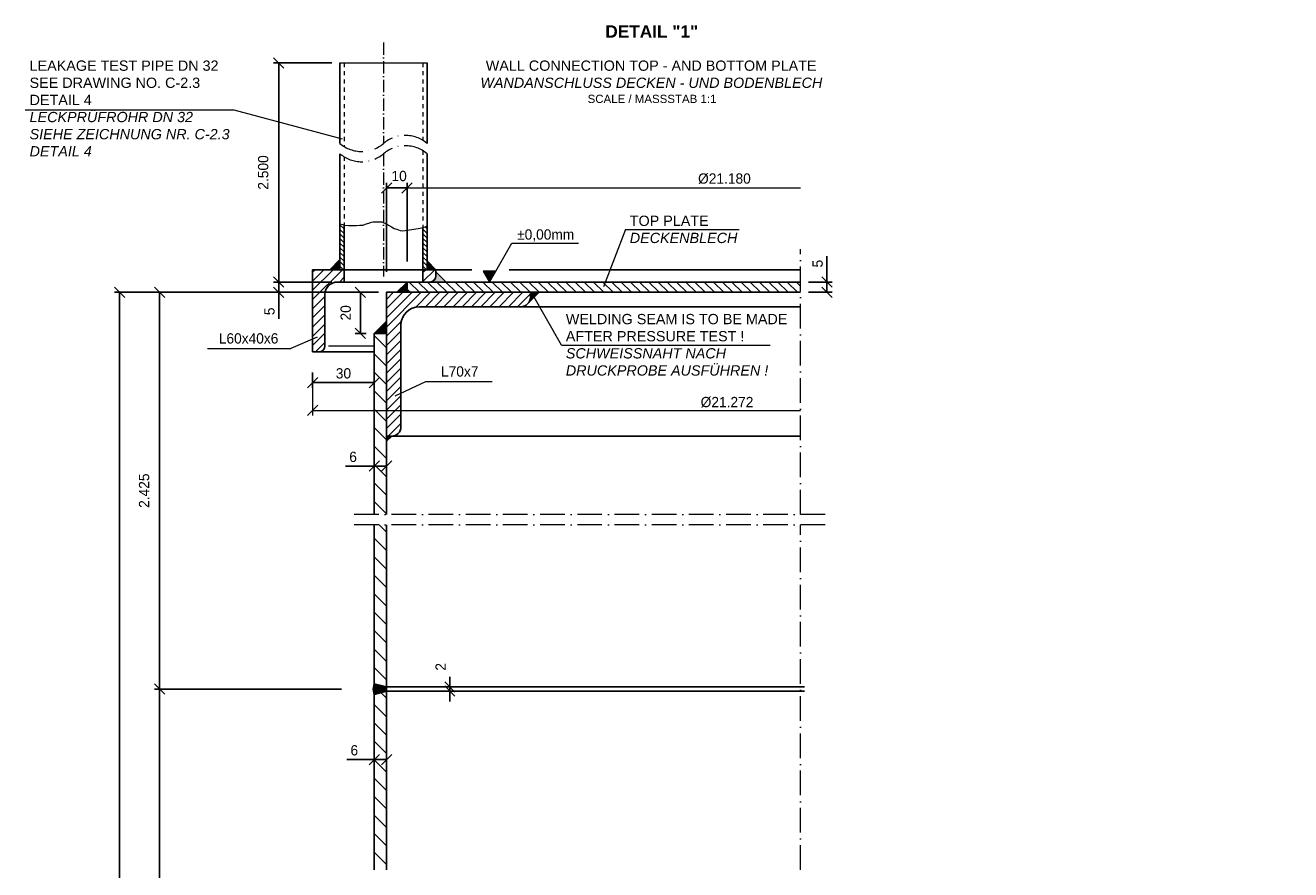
# Model space of a CAD drawing. Header units: millimetres. Extents: x -57642 to 5082813, y -177084 to 58112.
# Tile 6 of 256: x 76133 to 76749, y -174107 to -173696. Entities that reach past the tile are written whole.
import ezdxf

# ---------------------------------------------------------------- set-up
doc = ezdxf.new("R2010")
doc.units = ezdxf.units.MM
doc.linetypes.add('ACAD_ISO10W100', pattern=[18, 12, -3, 0, -3])
doc.linetypes.add('JIS_02_1.0', pattern=[2, 1, -1])
doc.layers.add('Bemaßung', color=7, linetype='Continuous', lineweight=9)
doc.layers.add('Beschriftung', color=7, linetype='Continuous', lineweight=9)
doc.styles.add('LBB3.5M1000', font='isocp.shx', dxfattribs={"height": 3.5})
doc.dimstyles.new('DIN', dxfattribs={"dimtxt": 2.5, "dimasz": 2.5, "dimexe": 1.25, "dimexo": 0.625, "dimtad": 1, "dimtih": 1, "dimdec": 4, "dimdsep": 46, "dimlunit": 6, "dimtxsty": 'Standard', "dimcen": 2.5, "dimadec": 0, "dimazin": 0, "dimtfac": 1, "dimtdec": 4, "dimtmove": 0, "dimatfit": 3, "dimfxl": 0, "dimtvp": 1, "dimtolj": 1, "dimtzin": 0, "dimarcsym": 0})
pattern_1 = [(45, (-2, 0), (-2.24506403, 2.24506403), [])]

# ---------------------------------------------------------------- blocks, each defined once
blk = doc.blocks.new('_Oblique')
at = {"color": 0, "linetype": 'ByBlock', "lineweight": -2}
blk.add_line((-0.5, -0.5), (0.5, 0.5), dxfattribs=at)
blk = doc.blocks.new('*D194')
at = {"layer": 'Bemaßung', "color": 0, "lineweight": -2, "transparency": 16777216}
for p, q in [((76340.07, -174017.92), (76340.07, -174012.92)), ((76335.83, -174017.92), (76337.57, -174017.92)), ((76335.83, -174019.92), (76337.57, -174019.92)), ((76340.07, -174017.92), (76340.07, -174019.92)), ((76340.07, -174019.92), (76340.07, -174024.92))]:
    blk.add_line(p, q, dxfattribs=at)
at = {"layer": 'DEFPOINTS', "color": 0, "transparency": 16777216}
for p in [(76340.07, -174019.92), (76345.83, -174017.92), (76345.83, -174019.92)]:
    blk.add_point(p, dxfattribs=at)
at = {"layer": 'Bemaßung', "color": 0, "lineweight": -2, "transparency": 16777216, "xscale": 5, "yscale": 5, "zscale": 5}
for p, rotation in [((76340.07, -174017.92), 270), ((76340.07, -174019.92), 90)]:
    blk.add_blockref('_Oblique', p, dxfattribs=dict(at, rotation=rotation))
at = {"layer": 'Bemaßung', "color": 0, "transparency": 16777216, "insert": (76335.57, -174008.11), "char_height": 5, "attachment_point": 5, "rotation": 90}
blk.add_mtext('\\A1;2', dxfattribs=at)
blk = doc.blocks.new('*D196')
at = {"layer": 'Bemaßung', "color": 0, "lineweight": -2, "transparency": 16777216}
for p, q in [((76303.26, -174043.25), (76303.26, -174050.75)), ((76309.26, -174043.25), (76309.26, -174050.75)), ((76289.88, -174053.25), (76303.26, -174053.25)), ((76303.26, -174053.25), (76309.26, -174053.25))]:
    blk.add_line(p, q, dxfattribs=at)
at = {"layer": 'DEFPOINTS', "color": 0, "transparency": 16777216}
for p in [(76303.26, -174053.25), (76309.26, -174053.25), (76309.26, -174053.25)]:
    blk.add_point(p, dxfattribs=at)
at = {"layer": 'Bemaßung', "color": 0, "lineweight": -2, "transparency": 16777216, "xscale": 5, "yscale": 5, "zscale": 5, "rotation": 180}
blk.add_blockref('_Oblique', (76303.26, -174053.25), dxfattribs=at)
at = {"layer": 'Bemaßung', "color": 0, "lineweight": -2, "transparency": 16777216, "xscale": 5, "yscale": 5, "zscale": 5}
blk.add_blockref('_Oblique', (76309.26, -174053.25), dxfattribs=at)
at = {"layer": 'Bemaßung', "color": 0, "transparency": 16777216, "insert": (76293.55, -174048.75), "char_height": 5, "attachment_point": 5}
blk.add_mtext('\\A1;6', dxfattribs=at)
blk = doc.blocks.new('*D197')
at = {"layer": 'Bemaßung', "color": 0, "lineweight": -2, "transparency": 16777216}
for p, q in [((76303.26, -173900.44), (76303.26, -173907.94)), ((76309.26, -173900.44), (76309.26, -173907.94)), ((76289.29, -173910.44), (76303.26, -173910.44)), ((76303.26, -173910.44), (76309.26, -173910.44))]:
    blk.add_line(p, q, dxfattribs=at)
at = {"layer": 'DEFPOINTS', "color": 0, "transparency": 16777216}
for p in [(76303.26, -173910.44), (76309.26, -173910.44), (76309.26, -173910.44)]:
    blk.add_point(p, dxfattribs=at)
at = {"layer": 'Bemaßung', "color": 0, "lineweight": -2, "transparency": 16777216, "xscale": 5, "yscale": 5, "zscale": 5, "rotation": 180}
blk.add_blockref('_Oblique', (76303.26, -173910.44), dxfattribs=at)
at = {"layer": 'Bemaßung', "color": 0, "lineweight": -2, "transparency": 16777216, "xscale": 5, "yscale": 5, "zscale": 5}
blk.add_blockref('_Oblique', (76309.26, -173910.44), dxfattribs=at)
at = {"layer": 'Bemaßung', "color": 0, "transparency": 16777216, "insert": (76292.96, -173905.94), "char_height": 5, "attachment_point": 5}
blk.add_mtext('\\A1;6', dxfattribs=at)
blk = doc.blocks.new('*D198')
at = {"layer": 'Bemaßung', "color": 0, "lineweight": -2, "transparency": 16777216}
for p, q in [((76273.26, -173864.85), (76273.26, -173872.32)), ((76303.26, -173864.85), (76303.26, -173872.32)), ((76273.26, -173869.82), (76303.26, -173869.82))]:
    blk.add_line(p, q, dxfattribs=at)
at = {"layer": 'DEFPOINTS', "color": 0, "transparency": 16777216}
for p in [(76273.26, -173854.85), (76303.26, -173854.85), (76303.26, -173869.82)]:
    blk.add_point(p, dxfattribs=at)
at = {"layer": 'Bemaßung', "color": 0, "lineweight": -2, "transparency": 16777216, "xscale": 5, "yscale": 5, "zscale": 5, "rotation": 180}
blk.add_blockref('_Oblique', (76273.26, -173869.82), dxfattribs=at)
at = {"layer": 'Bemaßung', "color": 0, "lineweight": -2, "transparency": 16777216, "xscale": 5, "yscale": 5, "zscale": 5}
blk.add_blockref('_Oblique', (76303.26, -173869.82), dxfattribs=at)
at = {"layer": 'Bemaßung', "color": 0, "transparency": 16777216, "insert": (76288.26, -173865.32), "char_height": 5, "attachment_point": 5}
blk.add_mtext('\\A1;30', dxfattribs=at)
blk = doc.blocks.new('*D199')
at = {"layer": 'Bemaßung', "color": 0, "lineweight": -2, "transparency": 16777216}
for p, q in [((76282.56, -173714.22), (76254.28, -173714.22)), ((76256.78, -173714.22), (76256.78, -173820.85)), ((76282.56, -173820.85), (76254.28, -173820.85))]:
    blk.add_line(p, q, dxfattribs=at)
at = {"layer": 'DEFPOINTS', "color": 0, "transparency": 16777216}
for p in [(76286.56, -173714.22), (76256.78, -173820.85), (76286.56, -173820.85)]:
    blk.add_point(p, dxfattribs=at)
at = {"layer": 'Bemaßung', "color": 0, "lineweight": -2, "transparency": 16777216, "xscale": 5, "yscale": 5, "zscale": 5}
for p, rotation in [((76256.78, -173714.22), 90), ((76256.78, -173820.85), 270)]:
    blk.add_blockref('_Oblique', p, dxfattribs=dict(at, rotation=rotation))
at = {"layer": 'Bemaßung', "color": 0, "transparency": 16777216, "insert": (76249.21, -173767.53), "char_height": 5, "attachment_point": 5, "rotation": 90}
blk.add_mtext('\\A1;2.500', dxfattribs=at)
blk = doc.blocks.new('*D200')
at = {"layer": 'Bemaßung', "color": 0, "lineweight": -2, "transparency": 16777216}
for p, q in [((76309.26, -173815.85), (76309.26, -173772.56)), ((76309.26, -173775.06), (76319.26, -173775.06)), ((76319.26, -173810.85), (76319.26, -173772.56))]:
    blk.add_line(p, q, dxfattribs=at)
at = {"layer": 'DEFPOINTS', "color": 0, "transparency": 16777216}
for p in [(76319.26, -173775.06), (76309.26, -173825.85), (76319.26, -173820.85)]:
    blk.add_point(p, dxfattribs=at)
at = {"layer": 'Bemaßung', "color": 0, "lineweight": -2, "transparency": 16777216, "xscale": 5, "yscale": 5, "zscale": 5, "rotation": 180}
blk.add_blockref('_Oblique', (76309.26, -173775.06), dxfattribs=at)
at = {"layer": 'Bemaßung', "color": 0, "lineweight": -2, "transparency": 16777216, "xscale": 5, "yscale": 5, "zscale": 5}
blk.add_blockref('_Oblique', (76319.26, -173775.06), dxfattribs=at)
at = {"layer": 'Bemaßung', "color": 0, "transparency": 16777216, "insert": (76315.37, -173769.27), "char_height": 5, "attachment_point": 5}
blk.add_mtext('\\A1;10', dxfattribs=at)
blk = doc.blocks.new('*D202')
at = {"layer": 'Bemaßung', "color": 0, "lineweight": -2, "transparency": 16777216}
for p, q in [((76285.26, -174018.92), (76196.27, -174018.92)), ((76198.77, -174018.92), (76198.77, -174220.92)), ((76287.26, -174220.92), (76196.27, -174220.92))]:
    blk.add_line(p, q, dxfattribs=at)
at = {"layer": 'DEFPOINTS', "color": 0, "transparency": 16777216}
for p in [(76309.26, -174018.92), (76198.77, -174220.92), (76311.26, -174220.92)]:
    blk.add_point(p, dxfattribs=at)
at = {"layer": 'Bemaßung', "color": 0, "lineweight": -2, "transparency": 16777216, "xscale": 5, "yscale": 5, "zscale": 5}
for p, rotation in [((76198.77, -174018.92), 90), ((76198.77, -174220.92), 270)]:
    blk.add_blockref('_Oblique', p, dxfattribs=dict(at, rotation=rotation))
at = {"layer": 'Bemaßung', "color": 0, "transparency": 16777216, "insert": (76189.26, -174119.92), "char_height": 5, "attachment_point": 5, "rotation": 90}
blk.add_mtext('\\A1;2.425', dxfattribs=at)
blk = doc.blocks.new('*D203')
at = {"layer": 'Bemaßung', "color": 0, "lineweight": -2, "transparency": 16777216}
for p, q in [((76305.01, -173825.85), (76196.27, -173825.85)), ((76198.77, -173825.85), (76198.77, -174018.92)), ((76287.26, -174018.92), (76196.27, -174018.92))]:
    blk.add_line(p, q, dxfattribs=at)
at = {"layer": 'DEFPOINTS', "color": 0, "transparency": 16777216}
for p in [(76329.01, -173825.85), (76198.77, -174018.92), (76311.26, -174018.92)]:
    blk.add_point(p, dxfattribs=at)
at = {"layer": 'Bemaßung', "color": 0, "lineweight": -2, "transparency": 16777216, "xscale": 5, "yscale": 5, "zscale": 5}
for p, rotation in [((76198.77, -173825.85), 90), ((76198.77, -174018.92), 270)]:
    blk.add_blockref('_Oblique', p, dxfattribs=dict(at, rotation=rotation))
at = {"layer": 'Bemaßung', "color": 0, "transparency": 16777216, "insert": (76191.24, -173922.39), "char_height": 5, "attachment_point": 5, "rotation": 90}
blk.add_mtext('\\A1;2.425', dxfattribs=at)
blk = doc.blocks.new('*D204')
at = {"layer": 'Bemaßung', "color": 0, "lineweight": -2, "transparency": 16777216}
for p, q in [((76287.26, -173825.85), (76176.81, -173825.85)), ((76179.31, -173825.85), (76179.31, -174422.48)), ((76233.55, -174422.48), (76176.81, -174422.48))]:
    blk.add_line(p, q, dxfattribs=at)
at = {"layer": 'DEFPOINTS', "color": 0, "transparency": 16777216}
for p in [(76311.26, -173825.85), (76179.31, -174422.48), (76257.55, -174422.48)]:
    blk.add_point(p, dxfattribs=at)
at = {"layer": 'Bemaßung', "color": 0, "lineweight": -2, "transparency": 16777216, "xscale": 5, "yscale": 5, "zscale": 5}
for p, rotation in [((76179.31, -173825.85), 90), ((76179.31, -174422.48), 270)]:
    blk.add_blockref('_Oblique', p, dxfattribs=dict(at, rotation=rotation))
at = {"layer": 'Bemaßung', "color": 0, "transparency": 16777216, "insert": (76171.84, -174124.39), "char_height": 5, "attachment_point": 5, "rotation": 90}
blk.add_mtext('\\A1;7.320', dxfattribs=at)
blk = doc.blocks.new('*D205')
at = {"layer": 'Bemaßung', "color": 0, "lineweight": -2, "transparency": 16777216}
for p, q in [((76305.26, -173825.85), (76293.99, -173825.85)), ((76296.49, -173845.85), (76296.49, -173825.85)), ((76299.26, -173845.85), (76293.99, -173845.85))]:
    blk.add_line(p, q, dxfattribs=at)
at = {"layer": 'DEFPOINTS', "color": 0, "transparency": 16777216}
for p in [(76296.49, -173825.85), (76309.26, -173825.85), (76303.26, -173845.85)]:
    blk.add_point(p, dxfattribs=at)
at = {"layer": 'Bemaßung', "color": 0, "lineweight": -2, "transparency": 16777216, "xscale": 5, "yscale": 5, "zscale": 5}
for p, rotation in [((76296.49, -173825.85), 90), ((76296.49, -173845.85), 270)]:
    blk.add_blockref('_Oblique', p, dxfattribs=dict(at, rotation=rotation))
at = {"layer": 'Bemaßung', "color": 0, "transparency": 16777216, "insert": (76289.38, -173835.85), "char_height": 5, "attachment_point": 5, "rotation": 90}
blk.add_mtext('\\A1;20', dxfattribs=at)
blk = doc.blocks.new('*D206')
at = {"layer": 'Bemaßung', "color": 0, "lineweight": -2, "transparency": 16777216}
for p, q in [((76523.65, -173808.21), (76523.65, -173820.85)), ((76514.73, -173820.85), (76526.15, -173820.85)), ((76514.73, -173825.85), (76526.15, -173825.85)), ((76523.65, -173820.85), (76523.65, -173825.85))]:
    blk.add_line(p, q, dxfattribs=at)
at = {"layer": 'DEFPOINTS', "color": 0, "transparency": 16777216}
for p in [(76510.73, -173820.85), (76510.73, -173825.85), (76523.65, -173825.85)]:
    blk.add_point(p, dxfattribs=at)
at = {"layer": 'Bemaßung', "color": 0, "lineweight": -2, "transparency": 16777216, "xscale": 5, "yscale": 5, "zscale": 5}
for p, rotation in [((76523.65, -173820.85), 90), ((76523.65, -173825.85), 270)]:
    blk.add_blockref('_Oblique', p, dxfattribs=dict(at, rotation=rotation))
at = {"layer": 'Bemaßung', "color": 0, "transparency": 16777216, "insert": (76519.15, -173811.88), "char_height": 5, "attachment_point": 5, "rotation": 90}
blk.add_mtext('\\A1;5', dxfattribs=at)
blk = doc.blocks.new('*D722')
at = {"layer": 'Bemaßung', "color": 0, "lineweight": -2, "transparency": 16777216}
for p, q in [((76269.26, -173820.85), (76254.28, -173820.85)), ((76269.26, -173825.85), (76254.28, -173825.85)), ((76256.78, -173820.85), (76256.78, -173825.85)), ((76256.78, -173838.78), (76256.78, -173825.85))]:
    blk.add_line(p, q, dxfattribs=at)
at = {"layer": 'DEFPOINTS', "color": 0, "transparency": 16777216}
for p in [(76256.78, -173825.85), (76319.26, -173820.85), (76319.26, -173825.85)]:
    blk.add_point(p, dxfattribs=at)
at = {"layer": 'Bemaßung', "color": 0, "lineweight": -2, "transparency": 16777216, "xscale": 5, "yscale": 5, "zscale": 5}
for p, rotation in [((76256.78, -173820.85), 90), ((76256.78, -173825.85), 270)]:
    blk.add_blockref('_Oblique', p, dxfattribs=dict(at, rotation=rotation))
at = {"layer": 'Bemaßung', "color": 0, "transparency": 16777216, "insert": (76252.28, -173835.12), "char_height": 5, "attachment_point": 5, "rotation": 90}
blk.add_mtext('\\A1;5', dxfattribs=at)

msp = doc.modelspace()

# ---------------------------------------------------------------- hatches: boundary and pattern name
at = {"lineweight": 5}
h = msp.add_hatch(dxfattribs=at)
h.set_pattern_fill('ANSI31', color=0, scale=0.5, angle=90)
h.set_pattern_definition([(135, (-2, 7.7058), (-1.122532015, -1.122532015), [])])
h.paths.add_polyline_path([(76326.96137, -173762.58787), (76327.15378, -173762.52375), (76326.96137, -173762.55981)])
h.paths.add_polyline_path([(76288.56137, -173793.03398), (76288.01078, -173792.81379), (76286.56137, -173792.57226), (76286.56137, -173814.84826), (76288.56137, -173814.84826)])
h.paths.add_polyline_path([(76327.15378, -173794.34821), (76326.96137, -173794.38427), (76326.96137, -173814.84826), (76328.96122, -173814.84826), (76328.96122, -173802.84228), (76328.96122, -173793.74594), (76328.53522, -173793.88788)])
h = msp.add_hatch(color=256)
h.dxf.hatch_style = 1
h.paths.add_polyline_path([(76281.56122, -173814.84826), (76286.56122, -173814.84826), (76286.56122, -173809.84826)])
h = msp.add_hatch(color=256)
h.dxf.hatch_style = 1
h.paths.add_polyline_path([(76333.26137, -173814.84826), (76328.96122, -173814.84826), (76328.96122, -173810.54811)])
h = msp.add_hatch(dxfattribs=at)
h.set_pattern_fill('ANSI31', color=0)
h.set_pattern_definition(pattern_1)
h.paths.add_polyline_path([(76288.56137, -173814.84826), (76273.26137, -173814.84826), (76273.26137, -173854.84826), (76276.26137, -173854.84826, 0.414213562), (76279.26137, -173851.84826), (76279.26137, -173826.84826, -0.414213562), (76285.26137, -173820.84826), (76288.56137, -173820.84826)])
h.paths.add_polyline_path([(76333.26137, -173817.84826), (76333.26137, -173814.84826), (76326.96137, -173814.84826), (76326.96137, -173820.84826), (76330.26137, -173820.84826, 0.414213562)])
h = msp.add_hatch(color=0)
h.dxf.hatch_style = 1
h.paths.add_polyline_path([(76333.26137, -173815.84826), (76333.26137, -173817.84826, -0.414213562), (76330.26137, -173820.84826), (76338.26137, -173820.84826)])
h = msp.add_hatch(dxfattribs=at)
h.set_pattern_fill('ANSI31', color=0)
h.set_pattern_definition(pattern_1)
h.paths.add_polyline_path([(76379.26137, -173828.34826), (76379.26137, -173825.84826), (76309.26137, -173825.84826), (76309.26137, -173895.84826), (76311.76137, -173895.84826, 0.414213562), (76316.26137, -173891.34826), (76316.26137, -173841.84826, -0.414213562), (76325.26137, -173832.84826), (76374.76137, -173832.84826, 0.414213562)])
h = msp.add_hatch(color=0)
h.dxf.hatch_style = 1
h.paths.add_polyline_path([(76319.26137, -173820.84826), (76314.26137, -173825.84826), (76319.26137, -173825.84826)])
h = msp.add_hatch(dxfattribs=at)
h.set_pattern_fill('ANSI31', color=0, angle=90)
h.set_pattern_definition([(135, (-2, 0), (-2.24506403, -2.24506403), [])])
h.paths.add_polyline_path([(76510.73407, -173820.84826), (76319.26137, -173820.84826), (76319.26137, -173825.84826), (76379.26137, -173825.84826), (76510.73407, -173825.84826)])
h = msp.add_hatch(color=0)
h.dxf.hatch_style = 1
h.paths.add_polyline_path([(76303.26137, -173845.84826), (76309.26137, -173845.84826), (76309.26137, -173839.84826)])
h = msp.add_hatch(dxfattribs=at)
h.set_pattern_fill('ANSI31', color=0, scale=2, angle=90)
h.paths.add_polyline_path([(76309.26137, -174222.45769), (76302.26137, -174224.33334), (76302.26137, -174278.26566), (76309.26137, -174278.26566)])
h.paths.add_polyline_path([(76309.26137, -174111.8358), (76303.26137, -174111.8358), (76303.26137, -174220.2801), (76309.26137, -174219.3859)])
h.paths.add_polyline_path([(76309.26137, -174019.9218), (76303.26137, -174021.52949), (76303.26137, -174106.8358), (76309.26137, -174106.8358)])
h.paths.add_polyline_path([(76309.26137, -173938.92971), (76303.26137, -173938.92971), (76303.26137, -174016.3141), (76309.26137, -174017.9218)])
h.paths.add_polyline_path([(76303.26137, -173933.92971), (76309.26137, -173933.92971), (76309.26137, -173845.84826), (76303.26137, -173845.84826)])
h = msp.add_hatch(color=0)
h.dxf.hatch_style = 1
h.paths.add_polyline_path([(76311.76137, -173895.84826), (76309.26137, -173895.84826), (76309.26137, -173898.34826)])
h = msp.add_hatch(color=256)
h.dxf.hatch_style = 1
h.paths.add_polyline_path([(76302.76106, -174018.93791), (76303.26137, -174016.3141), (76309.26137, -174017.9218), (76309.26137, -174019.9218), (76303.26137, -174021.52949)])
at = {"layer": 'Bemaßung'}
h = msp.add_hatch(color=256, dxfattribs=at)
h.dxf.hatch_style = 1
h.paths.add_polyline_path([(76359.33516, -173820.84826), (76362.39413, -173815.54996), (76356.27618, -173815.54996)])
at = {"layer": 'Beschriftung'}
h = msp.add_hatch(color=0, dxfattribs=at)
h.dxf.hatch_style = 1
h.paths.add_polyline_path([(76383.62533, -173825.84826), (76379.26137, -173825.84826), (76379.26137, -173828.34826, -0.198912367), (76377.94335, -173831.53024)])

# ---------------------------------------------------------------- linework, layer by layer
at = {"linetype": 'ACAD_ISO10W100', "lineweight": 18, "ltscale": 0.5}
for p, q in [((76307.76137, -173704.22082), (76307.76137, -173753.41482)), ((76307.76137, -173758.41482), (76307.76137, -173818.14243))]:
    msp.add_line(p, q, dxfattribs=at)
for p, q in [((76286.56137, -173714.22082), (76286.56137, -173753.41482)), ((76328.96137, -173714.22082), (76328.96137, -173753.41482)), ((76286.56139, -173758.41484), (76286.56122, -173814.84826)), ((76328.96137, -173758.41482), (76328.96137, -173814.84826)), ((76288.56137, -173793.03398), (76288.56137, -173814.84826)), ((76326.96137, -173794.38427), (76326.96137, -173814.84826)), ((76288.56137, -173820.84826), (76288.56137, -173814.84826)), ((76326.96137, -173820.84826), (76326.96137, -173814.84826)), ((76333.26137, -173814.84826), (76350.82841, -173814.84826)), ((76333.26137, -173815.84826), (76338.26137, -173820.84826)), ((76368.88094, -173814.84826), (76510.73407, -173814.84826)), ((76510.73407, -173825.84826), (76309.26137, -173825.84826)), ((76309.26137, -173825.84826), (76309.26137, -173933.92971)), ((76319.26137, -173820.84826), (76314.26137, -173825.84826)), ((76319.26137, -173825.84826), (76319.26137, -173820.84826)), ((76319.26137, -173820.84826), (76510.73407, -173820.84826)), ((76377.94335, -173831.53024), (76383.62533, -173825.84826)), ((76374.76137, -173832.84826), (76510.73407, -173832.84826)), ((76303.26137, -173845.84826), (76309.26137, -173839.84826)), ((76303.26137, -173845.84826), (76309.26137, -173845.84826)), ((76303.26137, -173933.92971), (76303.26137, -173845.84826)), ((76273.26137, -173854.84826), (76303.26137, -173854.84826)), ((76510.73407, -173895.84826), (76309.26137, -173895.84826)), ((76311.76137, -173895.84826), (76309.26137, -173898.34826)), ((76303.26137, -174016.3141), (76303.26137, -173938.92971)), ((76309.26137, -173938.92971), (76309.26137, -174106.8358)), ((76303.26137, -174020.97746), (76303.26137, -174106.8358)), ((76309.26137, -174017.9218), (76512.73407, -174017.9218)), ((76309.26137, -174019.9218), (76512.73407, -174019.9218))]:
    msp.add_line(p, q)
at = {"linetype": 'JIS_02_1.0', "lineweight": 18, "ltscale": 2}
for p, q in [((76288.56137, -173714.22082), (76288.56137, -173754.87224)), ((76326.96137, -173714.22082), (76326.96137, -173751.9574)), ((76326.96137, -173756.9574), (76326.96137, -173794.38427)), ((76288.56137, -173759.87224), (76288.56137, -173793.03398))]:
    msp.add_line(p, q, dxfattribs=at)
at = {"linetype": 'ACAD_ISO10W100', "lineweight": 18}
for p, q in [((76510.73407, -173933.92971), (76510.73407, -173804.84826)), ((76522.73407, -173933.92971), (76292.26137, -173933.92971)), ((76522.73407, -173938.92971), (76292.26137, -173938.92971)), ((76522.73407, -173938.92971), (76292.26137, -173938.92971)), ((76510.73407, -174106.8358), (76510.73407, -173938.92971))]:
    msp.add_line(p, q, dxfattribs=at)
at = {"lineweight": 5}
msp.add_line((76281.02213, -173851.84826), (76303.26137, -173851.84826), dxfattribs=at)
msp.add_lwpolyline([(76286.56137, -173792.57226), (76288.01078, -173792.81379), (76288.77815, -173793.12067), (76290.77382, -173793.27411), (76294.61135, -173793.27411), (76296.2999, -173793.12067), (76297.83482, -173793.12067), (76298.90931, -173792.66035), (76300.59786, -173792.19992), (76301.97946, -173791.7396), (76302.74684, -173791.58615), (76303.97496, -173791.58615), (76305.20293, -173791.58615), (76306.89148, -173791.58615), (76309.65452, -173792.81379), (76310.26858, -173793.12067), (76311.65002, -173794.04132), (76313.03162, -173794.80853), (76314.25959, -173795.11552), (76315.94814, -173795.72928), (76317.17611, -173795.88272), (76321.6277, -173795.26896), (76323.46973, -173794.96197), (76324.69769, -173794.80853), (76327.15378, -173794.34821), (76328.53522, -173793.88788), (76328.96137, -173793.74589)], dxfattribs=at)
for points in [[(76281.56122, -173814.84826), (76286.56122, -173814.84826), (76286.56122, -173809.84826)], [(76333.26137, -173814.84826), (76328.96122, -173814.84826), (76328.96122, -173810.54811)], [(76302.76106, -174018.93791), (76303.26137, -174016.3141), (76309.26137, -174017.9218), (76309.26137, -174019.9218), (76303.26137, -174021.52949)]]:
    msp.add_lwpolyline(points, close=True)
msp.add_lwpolyline([(76273.26137, -173854.84826), (76273.26137, -173814.84826), (76333.26137, -173814.84826), (76333.26137, -173817.84826, -0.414213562), (76330.26137, -173820.84826), (76285.26137, -173820.84826, 0.414213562), (76279.26137, -173826.84826), (76279.26137, -173851.84826, -0.414213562), (76276.26137, -173854.84826), (76273.26137, -173854.84826)], format="xyb")
msp.add_lwpolyline([(76309.26137, -173895.84826), (76309.26137, -173825.84826), (76379.26137, -173825.84826), (76379.26137, -173828.34826, -0.414213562), (76374.76137, -173832.84826), (76325.26137, -173832.84826, 0.414213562), (76316.26137, -173841.84826), (76316.26137, -173891.34826, -0.414213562), (76311.76137, -173895.84826)], format="xyb", close=True)
at = {"linetype": 'ACAD_ISO10W100', "lineweight": 18}
for centre, start, end in [((76318.36137, -173765.86009), 49.57798829, 130.42201171), ((76297.16137, -173740.96956), 229.57798829, 310.42201171), ((76318.36137, -173770.86009), 49.57798829, 130.42201171), ((76297.16137, -173745.96956), 229.57798829, 310.42201171)]:
    msp.add_arc(centre, 16.34762, start, end, dxfattribs=at)
at = {"layer": 'Bemaßung'}
for p, q in [((76286.56137, -173714.22082), (76328.96137, -173714.22082)), ((76319.26137, -173775.06478), (76510.73407, -173775.06478)), ((76319.26137, -173810.84826), (76319.26137, -173799.05983)), ((76362.39413, -173815.54996), (76370.23099, -173801.97612)), ((76370.23099, -173801.97612), (76402.62458, -173801.97612)), ((76275.52595, -173847.72544), (76262.69108, -173853.17804)), ((76222.09589, -173853.17804), (76262.69108, -173853.17804)), ((76273.26137, -173864.84826), (76273.26137, -173885.79073)), ((76313.49885, -173876.27142), (76328.33373, -173869.26021)), ((76328.33373, -173869.26021), (76360.72732, -173869.26021)), ((76273.26137, -173883.29073), (76510.73407, -173883.29073))]:
    msp.add_line(p, q, dxfattribs=at)
msp.add_lwpolyline([(76359.33516, -173820.84826), (76362.39413, -173815.54996), (76356.27618, -173815.54996)], close=True, dxfattribs=at)
at = {"layer": 'Beschriftung'}
for p, q in [((76133.37803, -173736.98155), (76234.91063, -173736.98155)), ((76234.91063, -173736.98155), (76287.63133, -173751.13865)), ((76425.57186, -173795.28346), (76414.83637, -173823.20935)), ((76425.57186, -173795.28346), (76480.89922, -173795.28346)), ((76394.44286, -173851.54475), (76380.51137, -173827.09826)), ((76394.44286, -173851.54475), (76495.97546, -173851.54475))]:
    msp.add_line(p, q, dxfattribs=at)

# ---------------------------------------------------------------- block references
at = {"layer": 'Bemaßung', "xscale": 5, "yscale": 5, "zscale": 5, "rotation": 180}
for p in [(76319.26137, -173775.06478), (76273.26137, -173883.29073)]:
    msp.add_blockref('_Oblique', p, dxfattribs=at)

# ---------------------------------------------------------------- texts
at = {"layer": 'Bemaßung', "char_height": 5, "attachment_point": 5}
for s, insert in [('\\A1;%%C21.180', (76473.74908, -173770.56478)), ('\\A1;%%P0,00mm', (76386.72762, -173798.16307)), ('\\A1;L60x40x6', (76242.08568, -173848.31432)), ('\\A1;L70x7', (76344.88023, -173864.39649)), ('\\A1;%%C21.272', (76475.01684, -173879.34587))]:
    msp.add_mtext(s, dxfattribs=dict(at, insert=insert))
at = {"layer": 'Beschriftung', "attachment_point": 1, "style": 'LBB3.5M1000'}
for s, insert, char_height, width in [('\\pi61.346;{\\fArial|b1|i0|c0|p34;DETAIL "1"}', (76354.41792, -173695.91513), 6, 166.8726662), ('{\\fArial|b0|i0|c0|p34;LEAKAGE TEST PIPE DN 32\\PSEE DRAWING NO. C-2.3\\PDETAIL 4\\P\\fArial|b0|i1|c0|p34;LECKPRÜFROHR DN 32\\PSIEHE ZEICHNUNG NR. C-2.3\\PDETAIL 4}', (76135.46304, -173713.04047), 5, 101.5205571), ('\\pi3.1379;{\\fArial|b0|i0|c0|p34;WALL CONNECTION TOP - AND BOTTOM PLATE\\P\\pi0.51171;\\fArial|b0|i1|c0|p34;WANDANSCHLUSS DECKEN - UND BODENBLECH\\P\\pi52.708;\\fArial|b0|i0|c0|p34;\\H0.8x;SCALE / MASSSTAB 1:1}', (76354.41792, -173713.04047), 5, 166.8726662), ('{\\fArial|b0|i0|c0|p34;TOP PLATE\\P\\fArial|b0|i1|c0|p34;DECKENBLECH}', (76427.65686, -173788.54592), 5, 53.4081949), ('{\\fArial|b0|i0|c0|p34;WELDING SEAM IS TO BE MADE\\PAFTER PRESSURE TEST !\\P\\fArial|b0|i1|c0|p34;SCHWEISSNAHT NACH\\PDRUCKPROBE AUSFÜHREN !}', (76396.52786, -173836.37031), 5, 109.7028794)]:
    msp.add_mtext(s, dxfattribs=dict(at, insert=insert, char_height=char_height, width=width))

# ---------------------------------------------------------------- dimensions: what is measured, and where the dimension line sits
at = {"layer": 'Bemaßung'}
for base, p1, p2, text, override, picture, middle in [((76256.78475, -173820.84826), (76286.56137, -173714.22082), (76286.56137, -173820.84826), '2.500', {"dimscale": 2, "dimexo": 2, "dimgap": 1, "dimdec": 2, "dimblk1": 'Oblique', "dimblk2": 'Oblique', "dimsah": 1, "dimtdec": 2, "dimtmove": 2}, '*D199', (76249.21031, -173767.53454)), ((76179.30687, -174422.4825), (76311.26137, -173825.84826), (76257.5451, -174422.4825), '7.320', {"dimscale": 2, "dimexo": 12, "dimgap": 1, "dimdec": 2, "dimblk1": 'Oblique', "dimblk2": 'Oblique', "dimsah": 1, "dimtdec": 2, "dimtmove": 2}, '*D204', (76171.84147, -174124.38503)), ((76198.77324, -174018.9218), (76329.00755, -173825.84826), (76311.26137, -174018.9218), '2.425', {"dimscale": 2, "dimexo": 12, "dimgap": 1, "dimdec": 2, "dimblk1": 'Oblique', "dimblk2": 'Oblique', "dimsah": 1, "dimtdec": 2, "dimtmove": 2}, '*D203', (76191.24228, -173922.38503)), ((76198.77324, -174220.9218), (76309.26137, -174018.9218), (76311.26137, -174220.9218), '2.425', {"dimscale": 2, "dimexo": 12, "dimgap": 1, "dimdec": 2, "dimblk1": 'Oblique', "dimblk2": 'Oblique', "dimsah": 1, "dimtdec": 2, "dimtmove": 2}, '*D202', (76189.25867, -174119.9218))]:
    dim = msp.add_linear_dim(base=base, p1=p1, p2=p2, angle=90, text=text, dimstyle='DIN', override=override, dxfattribs=at)
    dim.commit()
    dim.dimension.update_dxf_attribs({"geometry": picture, "text_midpoint": middle, "dimtype": 160})
for base, p1, p2, override, picture, middle in [((76319.26137, -173775.06478), (76309.26137, -173825.84826), (76319.26137, -173820.84826), {"dimscale": 2, "dimexo": 5, "dimgap": 1, "dimdec": 2, "dimblk1": 'Oblique', "dimblk2": 'Oblique', "dimsah": 1, "dimtdec": 2, "dimtmove": 2}, '*D200', (76315.37406, -173769.26971)), ((76309.26137, -173910.44392), (76303.26137, -173910.44392), (76309.26137, -173910.44392), {"dimscale": 2, "dimexo": 5, "dimgap": 1, "dimdec": 2, "dimblk1": 'Oblique', "dimblk2": 'Oblique', "dimsah": 1, "dimtdec": 2, "dimtmove": 1}, '*D197', (76292.95592, -173907.64004)), ((76309.26137, -174053.25318), (76303.26137, -174053.25318), (76309.26137, -174053.25318), {"dimscale": 2, "dimexo": 5, "dimgap": 1, "dimdec": 2, "dimblk1": 'Oblique', "dimblk2": 'Oblique', "dimsah": 1, "dimtdec": 2, "dimtmove": 1}, '*D196', (76293.54827, -174050.44931))]:
    dim = msp.add_linear_dim(base=base, p1=p1, p2=p2, dimstyle='DIN', override=override, dxfattribs=at)
    dim.commit()
    dim.dimension.update_dxf_attribs({"geometry": picture, "text_midpoint": middle, "dimtype": 160})
for base, p1, p2, override, picture, middle in [((76523.64529, -173825.84826), (76510.73407, -173820.84826), (76510.73407, -173825.84826), {"dimscale": 2, "dimexo": 2, "dimgap": 1, "dimdec": 2, "dimblk1": 'Oblique', "dimblk2": 'Oblique', "dimsah": 1, "dimtdec": 2, "dimtmove": 1}, '*D206', (76523.95498, -173811.87911)), ((76256.78475, -173825.84826), (76319.26137, -173820.84826), (76319.26137, -173825.84826), {"dimscale": 2, "dimexo": 25, "dimgap": 1, "dimdec": 2, "dimblk1": 'Oblique', "dimblk2": 'Oblique', "dimsah": 1, "dimtdec": 2, "dimtmove": 1}, '*D722', (76254.40073, -173835.11625)), ((76296.49337, -173825.84826), (76303.26137, -173845.84826), (76309.26137, -173825.84826), {"dimscale": 2, "dimexo": 2, "dimgap": 1, "dimdec": 2, "dimblk1": 'Oblique', "dimblk2": 'Oblique', "dimsah": 1, "dimtdec": 2, "dimtmove": 2}, '*D205', (76289.37638, -173835.84826)), ((76340.07036, -174019.9218), (76345.82853, -174017.9218), (76345.82853, -174019.9218), {"dimscale": 2, "dimexo": 5, "dimgap": 1, "dimdec": 2, "dimblk1": 'Oblique', "dimblk2": 'Oblique', "dimsah": 1, "dimtdec": 2, "dimtmove": 1}, '*D194', (76340.07036, -174008.11468))]:
    dim = msp.add_linear_dim(base=base, p1=p1, p2=p2, angle=90, dimstyle='DIN', override=override, dxfattribs=at)
    dim.commit()
    dim.dimension.update_dxf_attribs({"geometry": picture, "text_midpoint": middle, "dimtype": 160})
dim = msp.add_linear_dim(base=(76303.26137, -173869.81712), p1=(76273.26137, -173854.84826), p2=(76303.26137, -173854.84826), dimstyle='DIN', override={"dimscale": 2, "dimexo": 5, "dimgap": 1, "dimdec": 2, "dimblk1": 'Oblique', "dimblk2": 'Oblique', "dimsah": 1, "dimtdec": 2, "dimtmove": 2}, dxfattribs=at)
dim.commit()
dim.dimension.update_dxf_attribs({"geometry": '*D198', "text_midpoint": (76288.26137, -173865.31712)})

doc.saveas('drawing.dxf')
